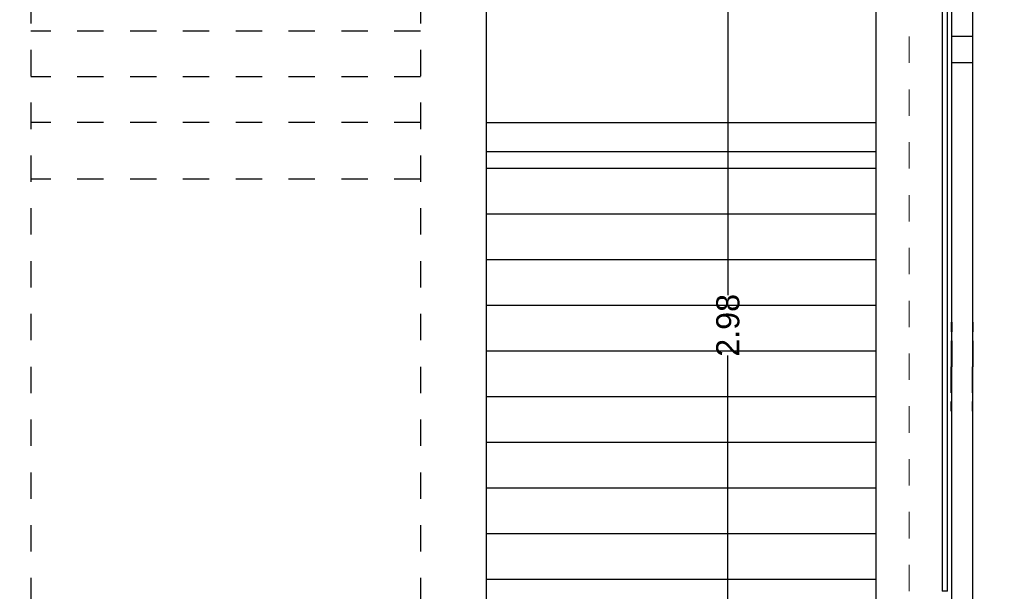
# Model space of a CAD drawing. Header units: metres. Extents: x -14.6 to 48.9, y -22.2 to 2.8.
# Tile 69 of 79: x 20.1 to 23.8, y -9.9 to -7.7. Entities that reach past the tile are written whole.
import ezdxf

# ---------------------------------------------------------------- set-up
doc = ezdxf.new("R2010")
doc.units = ezdxf.units.M
doc.header["$LTSCALE"] = 0.4
doc.header["$MEASUREMENT"] = 0
doc.linetypes.add('Raster', pattern=[0.2, 0.1, -0.05, 0, -0.05])
doc.linetypes.add('Strichlinie eng', pattern=[0.115, 0.075, -0.04])
doc.layers.get('0').update_dxf_attribs({"color": 8, "lineweight": 9})
doc.layers.get('Defpoints').update_dxf_attribs({"color": 8, "lineweight": 9})
for name, color, linetype in [('Neubau__ GHIW - Sockel', 8, 'Continuous'), ('Neubau_A-Außenwände', 8, 'Continuous'), ('Neubau_A-STB Wände', 8, 'Continuous'), ('Neubau_B-Bodenaufbau', 8, 'Continuous'), ('Neubau_B-Treppe _ Geländer', 8, 'Continuous'), ('Neubau_R-Konstruktionsraster gross', 33, 'Continuous'), ('Neubau_S-Ausbesserung 2D_3D', 8, 'Continuous'), ('Neubau_T-Bemaßung', 8, 'Continuous')]:
    doc.layers.add(name, color=color, linetype=linetype)
doc.styles.add('ERSTELLTER_STIL_2', font='arial.ttf')
doc.dimstyles.new('ERSTELLTER_STIL__1', dxfattribs={"dimtxt": 0.0875, "dimasz": 0.059375, "dimexe": 0.18, "dimexo": 0.0625, "dimgap": 0, "dimtad": 1, "dimzin": 0, "dimdsep": 46, "dimtxsty": 'ERSTELLTER_STIL_2', "dimblk": 'ARROWHEAD_6', "dimblk1": 'ARROWHEAD_6', "dimblk2": 'ARROWHEAD_6', "dimcen": 0.09, "dimclrd": 7, "dimclre": 7, "dimclrt": 7, "dimazin": 0, "dimtfac": 1, "dimtdec": 4, "dimtmove": 0, "dimatfit": 3, "dimfxl": 1, "dimtolj": 1, "dimtzin": 0, "dimarcsym": 0})

# ---------------------------------------------------------------- blocks, each defined once
blk = doc.blocks.new('ARROWHEAD_6')
at = {"color": 0, "linetype": 'Continuous', "lineweight": 0}
for p, q in [((0, 0), (-1, 0)), ((-0.5, -0.5), (0.5, 0.5))]:
    blk.add_line(p, q, dxfattribs=at)
blk = doc.blocks.new('*D324')
at = {"layer": 'Defpoints', "color": 0, "linetype": 'Continuous', "transparency": 16777216}
for p in [(5.8666, -6.495), (23.555, -6.495), (23.73, -10.355)]:
    blk.add_point(p, dxfattribs=at)
at = {"layer": 'Neubau_T-Bemaßung', "linetype": 'Continuous', "lineweight": -2, "transparency": 16777216}
for p, q in [((23.4925, -6.495), (5.6866, -6.495)), ((5.8666, -6.5544), (5.8666, -8.3149)), ((5.8666, -10.2956), (5.8666, -8.5421)), ((23.6675, -10.355), (5.6866, -10.355))]:
    blk.add_line(p, q, dxfattribs=at)
at = {"layer": 'Neubau_T-Bemaßung', "linetype": 'Continuous', "lineweight": -2, "transparency": 16777216, "xscale": 0.059375, "yscale": 0.059375, "zscale": 0.059375}
for p, rotation in [((5.8666, -6.495), 90), ((5.8666, -10.355), 270)]:
    blk.add_blockref('ARROWHEAD_6', p, dxfattribs=dict(at, rotation=rotation))
at = {"layer": 'Neubau_T-Bemaßung', "linetype": 'Continuous', "transparency": 16777216, "insert": (5.8666, -8.4285), "char_height": 0.0875, "attachment_point": 5, "rotation": 90, "style": 'ERSTELLTER_STIL_2'}
blk.add_mtext('\\A1;3.86', dxfattribs=at)
blk = doc.blocks.new('*D344')
at = {"layer": 'Defpoints', "color": 0, "linetype": 'Continuous', "transparency": 16777216}
for p in [(18.3013, -6.495), (23.555, -6.495), (23.73, -10.355)]:
    blk.add_point(p, dxfattribs=at)
at = {"layer": 'Neubau_T-Bemaßung', "linetype": 'Continuous', "lineweight": -2, "transparency": 16777216}
for p, q in [((23.4925, -6.495), (18.1213, -6.495)), ((18.3013, -6.5544), (18.3013, -8.3149)), ((18.3013, -10.2956), (18.3013, -8.5421)), ((23.6675, -10.355), (18.1213, -10.355))]:
    blk.add_line(p, q, dxfattribs=at)
at = {"layer": 'Neubau_T-Bemaßung', "linetype": 'Continuous', "lineweight": -2, "transparency": 16777216, "xscale": 0.059375, "yscale": 0.059375, "zscale": 0.059375}
for p, rotation in [((18.3013, -6.495), 90), ((18.3013, -10.355), 270)]:
    blk.add_blockref('ARROWHEAD_6', p, dxfattribs=dict(at, rotation=rotation))
at = {"layer": 'Neubau_T-Bemaßung', "linetype": 'Continuous', "transparency": 16777216, "insert": (18.3013, -8.4285), "char_height": 0.0875, "attachment_point": 5, "rotation": 90, "style": 'ERSTELLTER_STIL_2'}
blk.add_mtext('\\A1;3.86', dxfattribs=at)
blk = doc.blocks.new('*D288')
at = {"layer": 'Defpoints', "color": 0, "linetype": 'Continuous', "transparency": 16777216}
for p in [(25.2587, -1.4949), (25.32, -1.4949), (23.67, -10.195)]:
    blk.add_point(p, dxfattribs=at)
at = {"layer": 'Neubau_T-Bemaßung', "linetype": 'Continuous', "lineweight": -2, "transparency": 16777216}
for p, q in [((25.2575, -1.4949), (25.0787, -1.4949)), ((25.2587, -1.5543), (25.2587, -5.7349)), ((25.2587, -10.1356), (25.2587, -5.962)), ((23.7325, -10.195), (25.4387, -10.195))]:
    blk.add_line(p, q, dxfattribs=at)
at = {"layer": 'Neubau_T-Bemaßung', "linetype": 'Continuous', "lineweight": -2, "transparency": 16777216, "xscale": 0.059375, "yscale": 0.059375, "zscale": 0.059375}
for p, rotation in [((25.2587, -1.4949), 90), ((25.2587, -10.195), 270)]:
    blk.add_blockref('ARROWHEAD_6', p, dxfattribs=dict(at, rotation=rotation))
at = {"layer": 'Neubau_T-Bemaßung', "linetype": 'Continuous', "transparency": 16777216, "insert": (25.2587, -5.8484), "char_height": 0.0875, "attachment_point": 5, "rotation": 90, "style": 'ERSTELLTER_STIL_2'}
blk.add_mtext('\\A1;8.70', dxfattribs=at)
blk = doc.blocks.new('*D298')
at = {"layer": 'Defpoints', "color": 0, "linetype": 'Continuous', "transparency": 16777216}
for p in [(22.7437, -7.375), (23.305, -7.375), (23.73, -10.355)]:
    blk.add_point(p, dxfattribs=at)
at = {"layer": 'Neubau_T-Bemaßung', "linetype": 'Continuous', "lineweight": -2, "transparency": 16777216}
for p, q in [((23.2425, -7.375), (22.5637, -7.375)), ((22.7437, -7.4344), (22.7437, -8.754)), ((22.7437, -10.2956), (22.7437, -8.983)), ((23.6675, -10.355), (22.5637, -10.355))]:
    blk.add_line(p, q, dxfattribs=at)
at = {"layer": 'Neubau_T-Bemaßung', "linetype": 'Continuous', "lineweight": -2, "transparency": 16777216, "xscale": 0.059375, "yscale": 0.059375, "zscale": 0.059375}
for p, rotation in [((22.7437, -7.375), 90), ((22.7437, -10.355), 270)]:
    blk.add_blockref('ARROWHEAD_6', p, dxfattribs=dict(at, rotation=rotation))
at = {"layer": 'Neubau_T-Bemaßung', "linetype": 'Continuous', "transparency": 16777216, "insert": (22.7437, -8.8685), "char_height": 0.0875, "attachment_point": 5, "rotation": 90, "style": 'ERSTELLTER_STIL_2'}
blk.add_mtext('\\A1;2.98', dxfattribs=at)

msp = doc.modelspace()

# ---------------------------------------------------------------- linework, layer by layer
at = {"layer": 'Neubau__ GHIW - Sockel', "linetype": 'Continuous'}
msp.add_line((23.575, -9.875), (23.555, -9.875), dxfattribs=at)
at = {"layer": 'Neubau_A-Außenwände', "linetype": 'Continuous'}
for p, q in [((23.575, -9.875), (23.575, -7.375)), ((23.6699, -7.775), (23.5901, -7.775)), ((23.5891, -8.8562), (23.5891, -8.8929)), ((23.5911, -8.8562), (23.5911, -8.8929)), ((23.669, -8.8562), (23.669, -8.8929)), ((23.671, -8.8562), (23.671, -8.8929)), ((23.5891, -8.9266), (23.5891, -8.9711)), ((23.5911, -8.9266), (23.5911, -8.9711)), ((23.669, -8.9266), (23.669, -8.9711)), ((23.671, -8.9266), (23.671, -8.9711)), ((23.5891, -8.9711), (23.5891, -9.025)), ((23.5911, -8.9711), (23.5911, -9.025)), ((23.669, -8.9711), (23.669, -9.025)), ((23.671, -8.9711), (23.671, -9.025)), ((23.5891, -9.0789), (23.5891, -9.025)), ((23.5911, -9.0789), (23.5911, -9.025)), ((23.669, -9.0789), (23.669, -9.025)), ((23.671, -9.0789), (23.671, -9.025)), ((23.5891, -9.1234), (23.5891, -9.0789)), ((23.5911, -9.1234), (23.5911, -9.0789)), ((23.669, -9.1234), (23.669, -9.0789)), ((23.671, -9.1234), (23.671, -9.0789)), ((23.5891, -9.1938), (23.5891, -9.1571)), ((23.5911, -9.1938), (23.5911, -9.1571)), ((23.669, -9.1938), (23.669, -9.1571)), ((23.671, -9.1938), (23.671, -9.1571))]:
    msp.add_line(p, q, dxfattribs=at)
at = {"layer": 'Neubau_A-Außenwände', "linetype": 'Continuous', "flags": 128}
for points in [[(23.59, -7.375), (23.59, -7.475), (23.59, -7.775), (23.59, -7.875), (23.59, -10.175)], [(23.5901, -7.375), (23.5901, -7.475), (23.5901, -7.775), (23.5901, -7.875), (23.5901, -10.175)], [(23.6699, -7.375), (23.6699, -7.475), (23.6699, -7.775), (23.6699, -7.875), (23.6699, -10.175)], [(23.67, -7.375), (23.67, -7.475), (23.67, -7.775), (23.67, -7.875), (23.67, -10.175)], [(23.67, -7.875), (23.6699, -7.875), (23.5901, -7.875), (23.59, -7.875)]]:
    msp.add_lwpolyline(points, dxfattribs=at)
at = {"layer": 'Neubau_A-STB Wände', "linetype": 'Continuous'}
for p, q in [((21.83, -10.175), (21.83, -6.495)), ((23.305, -10.175), (23.305, -7.375)), ((23.555, -7.375), (23.555, -9.875))]:
    msp.add_line(p, q, dxfattribs=at)
at = {"layer": 'Neubau_B-Bodenaufbau', "linetype": 'Continuous'}
msp.add_line((21.83, -8.21), (23.305, -8.21), dxfattribs=at)
at = {"layer": 'Neubau_B-Treppe _ Geländer', "linetype": 'Continuous'}
for p, q in [((21.83, -8.1), (23.305, -8.1)), ((21.83, -8.2729), (23.305, -8.2729)), ((21.83, -8.4458), (23.305, -8.4458)), ((21.83, -8.6188), (23.305, -8.6188)), ((21.83, -8.7917), (23.305, -8.7917)), ((21.83, -8.9646), (23.305, -8.9646)), ((21.83, -9.1375), (23.305, -9.1375)), ((21.83, -9.3104), (23.305, -9.3104)), ((21.83, -9.4833), (23.305, -9.4833)), ((21.83, -9.6563), (23.305, -9.6563)), ((21.83, -9.8292), (23.305, -9.8292))]:
    msp.add_line(p, q, dxfattribs=at)
at = {"layer": 'Neubau_R-Konstruktionsraster gross', "linetype": 'Raster', "lineweight": 9}
msp.add_line((23.43, -1.175), (23.43, -15.175), dxfattribs=at)
at = {"layer": 'Neubau_S-Ausbesserung 2D_3D', "linetype": 'Continuous', "flags": 128}
msp.add_lwpolyline([(23.305, -7.375), (23.59, -7.375), (23.59, -10.175), (23.305, -10.175)], close=True, dxfattribs=at)
at = {"layer": 'Neubau_T-Bemaßung', "linetype": 'Strichlinie eng'}
for p, q in [((20.105, -6.025), (20.105, -10.175)), ((21.58, -6.025), (21.58, -10.175)), ((21.58, -7.7542), (20.105, -7.7542)), ((21.58, -7.9271), (20.105, -7.9271)), ((21.58, -8.1), (20.105, -8.1)), ((21.58, -8.315), (20.105, -8.315))]:
    msp.add_line(p, q, dxfattribs=at)

# ---------------------------------------------------------------- dimensions: what is measured, and where the dimension line sits
at = {"layer": 'Neubau_T-Bemaßung', "linetype": 'Continuous'}
for base, p1, p2, picture, middle in [((25.2587, -1.4949), (23.67, -10.195), (25.32, -1.4949), '*D288', (25.2587, -5.8484)), ((5.8666, -6.495), (23.73, -10.355), (23.555, -6.495), '*D324', (5.8666, -8.4285)), ((18.3013, -6.495), (23.73, -10.355), (23.555, -6.495), '*D344', (18.3013, -8.4285)), ((22.7437, -7.375), (23.73, -10.355), (23.305, -7.375), '*D298', (22.7437, -8.8685))]:
    dim = msp.add_linear_dim(base=base, p1=p1, p2=p2, angle=90, dimstyle='ERSTELLTER_STIL__1', override={"dimclrd": 256, "dimclre": 256, "dimclrt": 256}, dxfattribs=at)
    dim.commit()
    dim.dimension.update_dxf_attribs({"geometry": picture, "text_midpoint": middle, "dimtype": 160, "text_rotation": 90})

doc.saveas('drawing.dxf')
